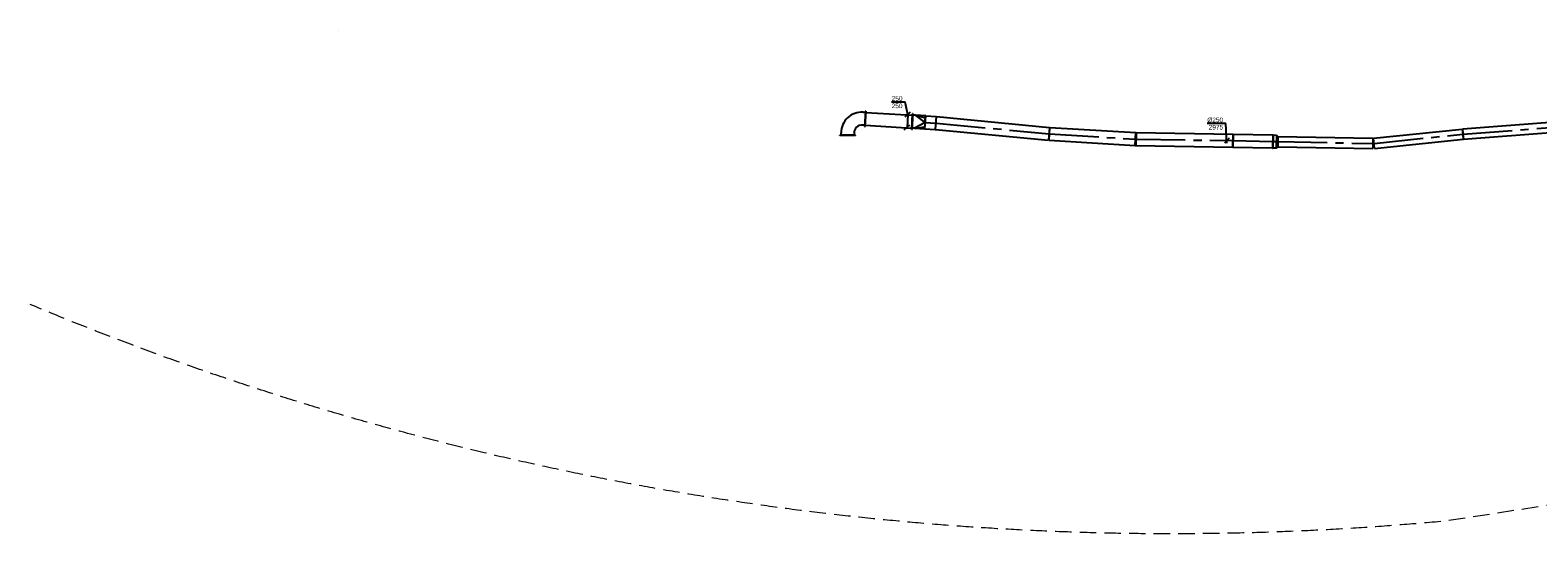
# Model space of a CAD drawing. Extents: x -238422 to 258194, y -34825 to 126331.
# Tile 185 of 239: x -726 to 28414, y 39586 to 49314. Entities that reach past the tile are written whole.
import ezdxf
from ezdxf.enums import TextEntityAlignment as Align

# ---------------------------------------------------------------- set-up
doc = ezdxf.new("R2010")
doc.units = 0
doc.header["$LTSCALE"] = 50
doc.linetypes.add('CENTER2', pattern=[28.575, 19.05, -3.175, 3.175, -3.175])
doc.linetypes.add('HIDDEN', pattern=[9.525, 6.35, -3.175])
doc.layers.get('0').update_dxf_attribs({"linetype": 'CONTINUOUS'})
for name, color, linetype in [('AL07A---_STRAMIEN', 1, 'HIDDEN'), ('lMcht aanvoer bestaand', 1, 'CONTINUOUS'), ('lMcht aanvoer bestaand_PR', 1, 'CONTINUOUS'), ('lucht aanvoer bestaand', 8, 'CONTINUOUS'), ('lucht aanvoer bestaand_HL', 1, 'CONTINUOUS'), ('WL570---_RETOUR', 112, 'CONTINUOUS'), ('WL570---_RETOUR_HL', 8, 'CONTINUOUS'), ('WL570---_TOEVOER', 3, 'CONTINUOUS'), ('WM570---_RETOUR', 1, 'CONTINUOUS'), ('WM570---_RETOUR_PR', 1, 'CONTINUOUS')]:
    doc.layers.add(name, color=color, linetype=linetype)
doc.styles.add('BURO-018', font='ARIAL.TTF', dxfattribs={"height": 90})

# ---------------------------------------------------------------- blocks, each defined once
blk = doc.blocks.new('*U124')
at = {"color": 0, "ltscale": 10}
for p, q in [((0, 100, -2975), (1771, 100, -2975)), ((0, -100, -2975), (0, 100, -2975)), ((1771, 100, -2975), (1771, -100, -2975)), ((0, -100, -2975), (1771, -100, -2975))]:
    blk.add_line(p, q, dxfattribs=at)
at = {"layer": 'WL570---_RETOUR_HL', "linetype": 'CENTER2'}
blk.add_line((0, 0, -2975), (1771, 0, -2975), dxfattribs=at)
at = {"layer": 'WM570---_RETOUR_PR', "color": 1, "style": 'BURO-018'}
blk.add_attdef('POSNR', text='', height=90, dxfattribs=at).set_placement((0, 0), align=Align.MIDDLE)
blk = doc.blocks.new('*U126')
at = {"color": 0, "ltscale": 10}
for p, q in [((0, 100, -2975), (1724, 100, -2975)), ((0, -100, -2975), (0, 100, -2975)), ((1724, 100, -2975), (1724, -100, -2975)), ((0, -100, -2975), (1724, -100, -2975))]:
    blk.add_line(p, q, dxfattribs=at)
at = {"layer": 'WL570---_RETOUR_HL', "linetype": 'CENTER2'}
blk.add_line((0, 0, -2975), (1724, 0, -2975), dxfattribs=at)
at = {"layer": 'WM570---_RETOUR_PR', "color": 1, "style": 'BURO-018'}
blk.add_attdef('POSNR', text='', height=90, dxfattribs=at).set_placement((0, 0), align=Align.MIDDLE)
blk = doc.blocks.new('*U127')
at = {"color": 0, "ltscale": 10}
for p, q in [((0, 100, -2975), (1836, 100, -2975)), ((0, -100, -2975), (0, 100, -2975)), ((1836, 100, -2975), (1836, -100, -2975)), ((0, -100, -2975), (1836, -100, -2975))]:
    blk.add_line(p, q, dxfattribs=at)
at = {"layer": 'WL570---_RETOUR_HL', "linetype": 'CENTER2'}
blk.add_line((0, 0, -2975), (1836, 0, -2975), dxfattribs=at)
at = {"layer": 'WM570---_RETOUR_PR', "color": 1, "style": 'BURO-018'}
blk.add_attdef('POSNR', text='', height=90, dxfattribs=at).set_placement((0, 0), align=Align.MIDDLE)
blk = doc.blocks.new('*U128')
at = {"color": 0, "ltscale": 10}
for p, q in [((-60, 125, -2975), (0, 125, -2975)), ((0, 125, -2975), (32, 100, -2975)), ((0, 125, -2975), (0, -125, -2975)), ((0, 125, -2975), (0, -125, -2975)), ((0, 125, -2975), (0, -125, -2975)), ((32, 100, -2975), (32, -100, -2975)), ((32, 100, -2975), (32, -100, -2975)), ((-60, -125, -2975), (0, -125, -2975)), ((0, -125, -2975), (32, -100, -2975))]:
    blk.add_line(p, q, dxfattribs=at)
at = {"layer": 'WL570---_RETOUR_HL', "linetype": 'CENTER2'}
for p, q in [((-60, 0, -2975), (0, 0, -2975)), ((0, 0, -2975), (32, 0, -2975))]:
    blk.add_line(p, q, dxfattribs=at)
blk.add_circle((32, 0, -2975), 0.075, dxfattribs=at)
at = {"layer": 'WM570---_RETOUR_PR', "color": 1, "style": 'BURO-018'}
blk.add_attdef('POSNR', text='', height=90, dxfattribs=at).set_placement((0, 0), align=Align.MIDDLE)
blk = doc.blocks.new('*U129')
at = {"color": 0, "ltscale": 10}
for p, q in [((-5, 129, -2975), (5, 129, -2975)), ((-5, 129, -2975), (-5, -129, -2975)), ((-5, 129, -2975), (-5, -129, -2975)), ((5, 129, -2975), (5, -129, -2975)), ((5, 129, -2975), (5, -129, -2975)), ((-5, -129, -2975), (5, -129, -2975))]:
    blk.add_line(p, q, dxfattribs=at)
at = {"layer": 'lucht aanvoer bestaand_HL', "linetype": 'CENTER2'}
blk.add_line((-5, 0, -2975), (5, 0, -2975), dxfattribs=at)
at = {"layer": 'lMcht aanvoer bestaand_PR', "color": 1, "style": 'BURO-018'}
blk.add_attdef('POSNR', text='', height=90, dxfattribs=at).set_placement((0, 0), align=Align.MIDDLE)
blk = doc.blocks.new('*U130')
at = {"color": 0, "ltscale": 10}
for p, q in [((0, 125, -2975), (764, 125, -2975)), ((0, -125, -2975), (0, 125, -2975)), ((0, -125, -2975), (764, -125, -2975))]:
    blk.add_line(p, q, dxfattribs=at)
at = {"layer": 'WL570---_RETOUR_HL', "linetype": 'CENTER2'}
blk.add_line((0, 0, -2975), (764, 0, -2975), dxfattribs=at)
at = {"layer": 'WM570---_RETOUR_PR', "color": 1, "style": 'BURO-018'}
blk.add_attdef('POSNR', text='', height=90, dxfattribs=at).set_placement((0, 0), align=Align.MIDDLE)
blk = doc.blocks.new('*U131')
at = {"color": 0, "ltscale": 10}
for p, q in [((0, 125, -2975), (1876, 125, -2975)), ((0, -125, -2975), (0, 125, -2975)), ((1876, 125, -2975), (1876, -125, -2975)), ((0, -125, -2975), (1876, -125, -2975))]:
    blk.add_line(p, q, dxfattribs=at)
at = {"layer": 'WL570---_RETOUR_HL', "linetype": 'CENTER2'}
blk.add_line((0, 0, -2975), (1876, 0, -2975), dxfattribs=at)
at = {"layer": 'WM570---_RETOUR_PR', "color": 1, "style": 'BURO-018'}
blk.add_attdef('POSNR', text='', height=90, dxfattribs=at).set_placement((0, 0), align=Align.MIDDLE)
blk = doc.blocks.new('*U132')
at = {"layer": 'WM570---_RETOUR', "color": 0, "ltscale": 10}
for p, q in [((-21, 328), (-379, 328)), ((3, -50), (-21, 328)), ((47, 49), (-47, -49))]:
    blk.add_line(p, q, dxfattribs=at)
at = {"layer": 'WM570---_RETOUR', "color": 0, "style": 'BURO-018'}
for s, p in [('%%c250', (-379, 353)), ('2975', (-351, 213))]:
    blk.add_text(s, height=90, dxfattribs=at).set_placement(p)
blk = doc.blocks.new('*U133')
at = {"color": 0, "ltscale": 10}
for p, q in [((0, 125, -2975), (1664, 125, -2975)), ((0, -125, -2975), (0, 125, -2975)), ((1664, 125, -2975), (1664, -125, -2975)), ((0, -125, -2975), (1664, -125, -2975))]:
    blk.add_line(p, q, dxfattribs=at)
at = {"layer": 'WL570---_RETOUR_HL', "linetype": 'CENTER2'}
blk.add_line((0, 0, -2975), (1664, 0, -2975), dxfattribs=at)
at = {"layer": 'WM570---_RETOUR_PR', "color": 1, "style": 'BURO-018'}
blk.add_attdef('POSNR', text='', height=90, dxfattribs=at).set_placement((0, 0), align=Align.MIDDLE)
blk = doc.blocks.new('*U134')
at = {"color": 0, "ltscale": 10}
for p, q in [((-5, -125, -2975), (-5, 125, -2975)), ((0, 125, -2975), (11, -125, -2975)), ((5, 0, -2975), (11, -118, -2975))]:
    blk.add_line(p, q, dxfattribs=at)
for radius in [125, 375]:
    blk.add_arc((-5, 250, -2975), radius, 270, 272.5, dxfattribs=at)
at = {"layer": 'lucht aanvoer bestaand_HL', "linetype": 'CENTER2'}
blk.add_arc((-5, 250, -2975), 250, 270, 272.5, dxfattribs=at)
at = {"layer": 'lMcht aanvoer bestaand_PR', "color": 1, "style": 'BURO-018'}
blk.add_attdef('POSNR', text='', height=90, dxfattribs=at).set_placement((0, 0), align=Align.MIDDLE)
blk = doc.blocks.new('*U135')
at = {"color": 0, "ltscale": 10}
for p, q in [((0, 125, -2975), (2194, 125, -2975)), ((0, -125, -2975), (0, 125, -2975)), ((2194, 125, -2975), (2194, -125, -2975)), ((0, -125, -2975), (2194, -125, -2975))]:
    blk.add_line(p, q, dxfattribs=at)
at = {"layer": 'WL570---_RETOUR_HL', "linetype": 'CENTER2'}
blk.add_line((0, 0, -2975), (2194, 0, -2975), dxfattribs=at)
at = {"layer": 'WM570---_RETOUR_PR', "color": 1, "style": 'BURO-018'}
blk.add_attdef('POSNR', text='', height=90, dxfattribs=at).set_placement((0, 0), align=Align.MIDDLE)
blk = doc.blocks.new('*U136')
at = {"color": 0, "ltscale": 10}
for p, q in [((0, 125, -2975), (199, 125, -2975)), ((0, -125, -2975), (0, 125, -2975)), ((199, 125, -2975), (199, -125, -2975)), ((0, -125, -2975), (199, -125, -2975))]:
    blk.add_line(p, q, dxfattribs=at)
at = {"layer": 'WL570---_RETOUR_HL', "linetype": 'CENTER2'}
blk.add_line((0, 0, -2975), (199, 0, -2975), dxfattribs=at)
at = {"layer": 'WM570---_RETOUR_PR', "color": 1, "style": 'BURO-018'}
blk.add_attdef('POSNR', text='', height=90, dxfattribs=at).set_placement((0, 0), align=Align.MIDDLE)
blk = doc.blocks.new('*U137')
at = {"color": 0, "ltscale": 10}
for p, q in [((-5, 150, -2975), (0, 150, -2975)), ((-5, -150, -2975), (-5, 150, -2975)), ((0, -150, -2975), (0, 150, -2975)), ((45, 125, -2975), (0, 125, -2975)), ((240, 0, -2975), (45, 125, -2975)), ((45, 125, -2975), (240, 88, -2975)), ((240, 125, -2975), (45, 125, -2975)), ((240, 0, -2975), (45, -125, -2975)), ((245, 125, -2975), (240, 125, -2975)), ((240, -125, -2975), (240, 125, -2975)), ((245, -125, -2975), (245, 125, -2975)), ((-5, -150, -2975), (0, -150, -2975)), ((45, -125, -2975), (0, -125, -2975)), ((45, -125, -2975), (240, -88, -2975)), ((45, -125, -2975), (240, -125, -2975)), ((245, -125, -2975), (240, -125, -2975))]:
    blk.add_line(p, q, dxfattribs=at)
at = {"layer": 'WM570---_RETOUR_PR', "color": 1, "style": 'BURO-018'}
blk.add_attdef('POSNR', text='', height=90, dxfattribs=at).set_placement((0, 0), align=Align.MIDDLE)
blk = doc.blocks.new('*U138')
at = {"color": 0, "ltscale": 10}
for p, q in [((0, 150, -2975), (5, 150, -2975)), ((0, -150, -2975), (0, 150, -2975)), ((5, -150, -2975), (5, 150, -2975)), ((5, 125, -2975), (908, 125, -2975)), ((913, 150, -2975), (908, 150, -2975)), ((908, -150, -2975), (908, 150, -2975)), ((913, -150, -2975), (913, 150, -2975)), ((0, -150, -2975), (5, -150, -2975)), ((5, -125, -2975), (908, -125, -2975)), ((913, -150, -2975), (908, -150, -2975))]:
    blk.add_line(p, q, dxfattribs=at)
at = {"layer": 'lMcht aanvoer bestaand_PR', "color": 1, "style": 'BURO-018'}
blk.add_attdef('POSNR', text='', height=90, dxfattribs=at).set_placement((0, 0), align=Align.MIDDLE)
blk = doc.blocks.new('*U139')
at = {"layer": 'lMcht aanvoer bestaand', "color": 0, "ltscale": 10}
for p, q in [((-53, 236), (-313, 236)), ((0, 0), (-53, 236)), ((-53, -47), (53, 47)), ((0, 0), (-15, -250)), ((-68, -296), (38, -203))]:
    blk.add_line(p, q, dxfattribs=at)
at = {"layer": 'lMcht aanvoer bestaand', "color": 0, "style": 'BURO-018'}
for p in [(-313, 261), (-313, 121)]:
    blk.add_text('250', height=90, dxfattribs=at).set_placement(p)
blk = doc.blocks.new('*U140')
at = {"color": 0, "ltscale": 10}
for p, q in [((-342, 150, -2975), (-337, 150, -2975)), ((-342, -150, -2975), (-342, 150, -2975)), ((-337, -150, -2975), (-337, 150, -2975)), ((-337, 125, -2975), (-292, 125, -2975)), ((-342, -150, -2975), (-337, -150, -2975)), ((-292, -125, -2975), (-337, -125, -2975)), ((-145, -329, -2975), (-143, -284, -2975)), ((-171, -333, -2975), (-170, -328, -2975)), ((129, -351, -2975), (-171, -333, -2975)), ((129, -346, -2975), (-170, -328, -2975)), ((107, -299, -2975), (104, -344, -2975)), ((129, -351, -2975), (129, -346, -2975))]:
    blk.add_line(p, q, dxfattribs=at)
for radius in [400, 150]:
    blk.add_arc((-292, -275, -2975), radius, 356.5, 90, dxfattribs=at)
at = {"layer": 'lMcht aanvoer bestaand_PR', "color": 1, "style": 'BURO-018'}
blk.add_attdef('POSNR', text='', height=90, dxfattribs=at).set_placement((0, 0), align=Align.MIDDLE)

msp = doc.modelspace()

# ---------------------------------------------------------------- linework, layer by layer
at = {"layer": 'AL07A---_STRAMIEN', "color": 1, "linetype": 'HIDDEN', "lineweight": 0, "flags": 128}
msp.add_lwpolyline([(44897.26521, 42637.85395), (26648.26521, 39833.75395, -0.123), (-725.63479, 44016.25395)], format="xyb", dxfattribs=at)
at = {"layer": 'WL570---_TOEVOER'}
msp.add_line((5225.25682, 49313.90484), (5225.25682, 49313.90484), dxfattribs=at)
msp.add_line((5225.25682, 49313.90484), (5225.25682, 49313.90484), dxfattribs=at)
msp.add_line((5225.25682, 49313.90484), (5225.25682, 49313.90484), dxfattribs=at)

# ---------------------------------------------------------------- block references
at = {"layer": 'lMcht aanvoer bestaand'}
msp.add_blockref('*U139', (16237.81237, 47687.125, 2975), dxfattribs=at)
at = {"layer": 'lucht aanvoer bestaand'}
for name, p, rotation in [('*U140', (15073.14886, 47623.14158, 2975), 90), ('*U138', (15414.84035, 47602.24283, 2975), 356.5600782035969), ('*U134', (20642.47462, 47210.19847, 2975), 356.5339286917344), ('*U129', (23292.93862, 47164.43226, 2975), 358.8501321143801)]:
    msp.add_blockref(name, p, dxfattribs=dict(at, rotation=rotation))
at = {"layer": 'WL570---_RETOUR'}
for name, p, rotation in [('*U137', (16331.58201, 47547.1373, 2975), 356.5600782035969), ('*U136', (16576.14058, 47532.43684, 2975), 356.5600782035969), ('*U135', (16783.05962, 47519.84646, 2975), 354.5590141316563), ('*U124', (26970.3266, 47305.72132, 2975), 4.388323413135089), ('*U133', (18975.67288, 47311.15375, 2975), 356.5339286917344), ('*U131', (20647.93384, 47210.10641, 2975), 359.0765747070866), ('*U130', (22523.63477, 47179.87348, 2975), 358.8501321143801), ('*U128', (23357.92554, 47163.12786, 2975), 358.8501321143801), ('*U127', (23389.91909, 47162.4857, 2975), 358.8501321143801), ('*U126', (25249.95319, 47126.64246, 2975), 5.944960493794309)]:
    msp.add_blockref(name, p, dxfattribs=dict(at, rotation=rotation))
at = {"layer": 'WM570---_RETOUR'}
msp.add_blockref('*U132', (22403.01323, 47181.81768, 2975), dxfattribs=at)

doc.saveas('drawing.dxf')
